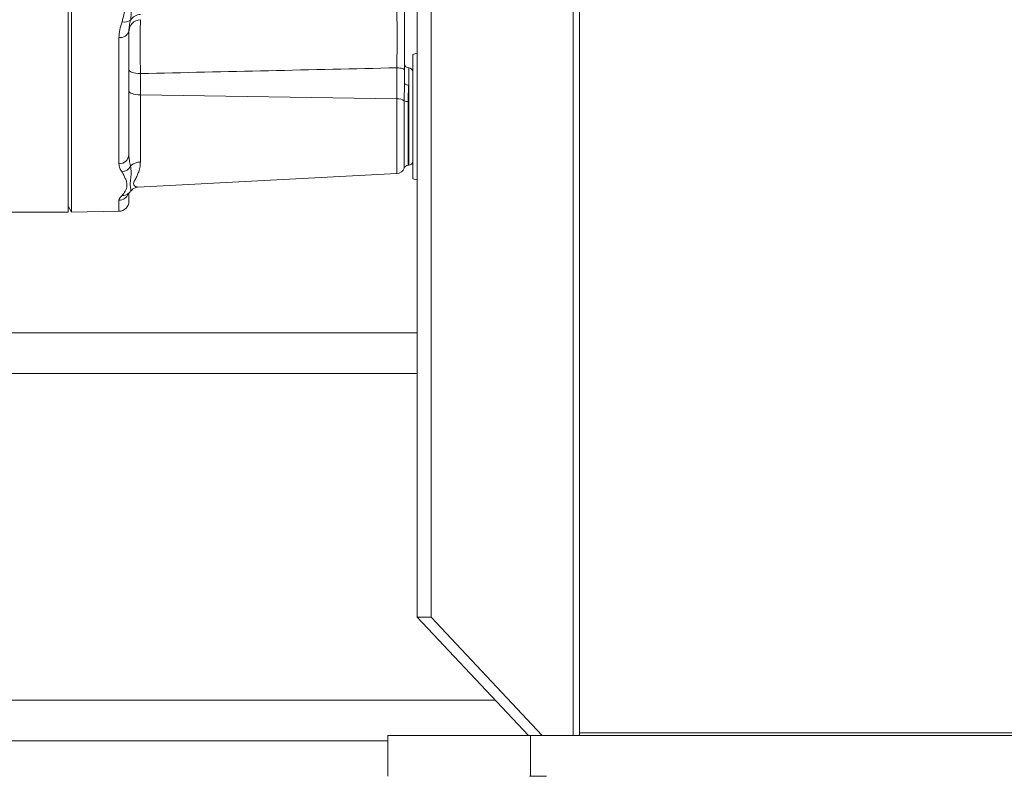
# Model space of a CAD drawing. Header units: millimetres. Extents: x 293 to 1784, y 788 to 2654.
# Tile 6 of 12: x 1193 to 1437, y 1570 to 1757. Entities that reach past the tile are written whole.
import ezdxf

# ---------------------------------------------------------------- set-up
doc = ezdxf.new("R2010")
doc.units = ezdxf.units.MM

msp = doc.modelspace()

# ---------------------------------------------------------------- linework, layer by layer
at = {"color": 7, "linetype": 'Continuous', "lineweight": 15}
for p, q in [((1331.51, 1580.43), (1331.51, 2033.17)), ((1329.87, 2021.38), (1329.87, 1580.43)), ((1291.34, 1609.69), (1291.34, 1992.11)), ((1294.79, 1609.69), (1294.79, 1992.11)), ((1205.83, 1960.99), (1205.83, 1709.83)), ((1204.97, 1709.82), (1204.97, 1841.71)), ((1220.01, 1754.66), (1220.01, 1724.05)), ((1217.55, 1721.77), (1217.55, 1752.97)), ((1290.22, 1718.07), (1290.22, 1748.81)), ((1222.86, 1744.08), (1222.86, 1738.82)), ((1286.32, 1737.79), (1286.32, 1745.5)), ((1288.22, 1744.88), (1288.22, 1741.85)), ((1220.01, 1738.62), (1220.01, 1738.62)), ((1222.86, 1738.82), (1222.86, 1722.2)), ((1286.32, 1737.79), (1222.86, 1738.82)), ((1289.06, 1721.4), (1289.22, 1721.4)), ((1222.26, 1716.01), (1286.32, 1719.36)), ((1220.55, 1715.14), (1220.55, 1715.11)), ((1220.01, 1714.38), (1220.01, 1712.54)), ((1176.88, 1709.82), (1204.97, 1709.82)), ((1204.97, 1711.32), (1205.83, 1709.83)), ((1205.83, 1709.83), (1217.55, 1710.03)), ((1129.7, 1680.01), (1291.34, 1680.01)), ((1294.79, 1609.69), (1291.34, 1609.69)), ((1291.34, 1609.69), (1318.83, 1580.43)), ((1294.79, 1609.69), (1322.28, 1580.43)), ((1331.51, 1581.12), (1468.73, 1581.12)), ((1079.25, 1579.11), (1284.04, 1579.11)), ((1284.04, 1570.34), (1284.04, 1580.43)), ((1319.36, 1580.43), (1284.04, 1580.43)), ((1319.36, 1570.34), (1319.36, 1580.43)), ((1321.13, 1580.43), (1319.36, 1580.43)), ((1322.28, 1580.43), (1321.13, 1580.43)), ((1322.28, 1580.43), (1329.87, 1580.43)), ((1511.07, 1580.43), (1329.87, 1580.43)), ((1319.36, 1570.34), (1319.08, 1570.34)), ((1323.29, 1570.34), (1319.36, 1570.34))]:
    msp.add_line(p, q, dxfattribs=at)
at = {"color": 8, "linetype": 'Continuous', "lineweight": 15}
for p, q in [((1289.22, 1745.48), (1289.22, 1741.21)), ((1289.22, 1721.4), (1289.22, 1741.21)), ((1286.32, 1719.36), (1286.32, 1737.79)), ((1288.11, 1720.72), (1288.11, 1737.37)), ((1289.06, 1737.16), (1289.06, 1721.4)), ((1220.43, 1715.1), (1220.52, 1715.15)), ((1217.55, 1710.03), (1217.55, 1712.74)), ((1119.61, 1669.92), (1291.34, 1669.92)), ((1038.89, 1589.2), (1310.6, 1589.2))]:
    msp.add_line(p, q, dxfattribs=at)
at = {"color": 7, "linetype": 'Continuous', "lineweight": 15, "flags": 128}
for points in [[(1291.34, 1749.11), (1291.24, 1749.08), (1290.22, 1748.81)], [(1222.86, 1744.08), (1222.3, 1744.11), (1221.76, 1744.16), (1221.27, 1744.25), (1220.84, 1744.37), (1220.49, 1744.51), (1220.23, 1744.66), (1220.07, 1744.83), (1220.01, 1745.01)], [(1288.22, 1744.88), (1288.18, 1745), (1288.07, 1745.11), (1287.9, 1745.21), (1287.67, 1745.31), (1287.38, 1745.38), (1287.05, 1745.44), (1286.69, 1745.48), (1286.32, 1745.5)], [(1288.22, 1741.85), (1288.24, 1741.73), (1288.29, 1741.61), (1288.39, 1741.49), (1288.51, 1741.4), (1288.66, 1741.31), (1288.84, 1741.26), (1289.02, 1741.22), (1289.22, 1741.21)], [(1222.86, 1738.82), (1222.3, 1738.84), (1221.76, 1738.9), (1221.27, 1738.99), (1220.84, 1739.11), (1220.49, 1739.25), (1220.23, 1739.4), (1220.07, 1739.57), (1220.01, 1739.75)], [(1290.22, 1718.07), (1291.24, 1717.8), (1291.34, 1717.77)]]:
    msp.add_lwpolyline(points, dxfattribs=at)
at = {"color": 7, "linetype": 'Continuous', "lineweight": 15}
for centre, radius, start, end in [((1222.97, 1755.64), 3.05, 92.0548, 146.7099), ((1218.96, 1759.06), 2.28, 253.4531, 310.1025), ((1223.02, 1754.39), 3.01, 93, 180), ((1217.86, 1755.16), 2.21, 261.8628, 347.0199), ((1289.22, 1746.48), 1, 180, 270), ((1289.22, 1744.47), 1, 0, 90), ((1286.52, 1734.62), 3.18, 59.9516, 93.6917), ((1288.93, 1738.81), 1.65, 240.3999, 274.604), ((1217.62, 1724.17), 2.4, 268.3911, 357.2658), ((1222.83, 1718.71), 3.48, 89.3686, 133.5401), ((1289.22, 1722.41), 1, 270, 0), ((1217.96, 1722.47), 2.75, 277.2069, 333.4951), ((1286.21, 1721.37), 2.01, 273, 341.3036), ((1289.06, 1720.4), 1, 90, 161.3036), ((1217.51, 1712.54), 2.51, 271, 0)]:
    msp.add_arc(centre, radius, start, end, dxfattribs=at)
at = {"color": 8, "linetype": 'Continuous', "lineweight": 15}
for centre, radius, start, end in [((1217.52, 1715.24), 2.5, 270.6632, 339.553), ((1218.43, 1716.15), 2.26, 266.75, 311.136)]:
    msp.add_arc(centre, radius, start, end, dxfattribs=at)
at = {"color": 7, "linetype": 'Continuous', "lineweight": 15}
for points, knots in [([(1220.43, 1773.4), (1220.53, 1772.59), (1220.56, 1771.79), (1220.58, 1770.24), (1220.56, 1769.48), (1220.49, 1767.97), (1220.44, 1767.24), (1220.36, 1765.8), (1220.33, 1765.09), (1220.33, 1763.73), (1220.36, 1763.06), (1220.44, 1761.79), (1220.49, 1761.17), (1220.56, 1759.98), (1220.58, 1759.41), (1220.57, 1758.58), (1220.56, 1758.32), (1220.51, 1757.8), (1220.48, 1757.55), (1220.43, 1757.31)], [0, 0, 0, 0, 0.125, 0.125, 0.25, 0.25, 0.375, 0.375, 0.5, 0.5, 0.625, 0.625, 0.75, 0.75, 0.875, 0.875, 0.9375, 0.9375, 1, 1, 1, 1]), ([(1218.31, 1756.87), (1218.61, 1758.01), (1219.21, 1760.3), (1219.61, 1763.46), (1219.48, 1766.21), (1219.1, 1768.95), (1218.61, 1770.94), (1218.31, 1772.17)], [0, 0, 0, 0, 0.234928, 0.475374, 0.620959, 0.766722, 1, 1, 1, 1]), ([(1288.22, 1761.12), (1288.22, 1760.71), (1288.22, 1759.78), (1288.22, 1758.67), (1288.22, 1757.45), (1288.22, 1756.81), (1288.22, 1755.47), (1288.22, 1754.76), (1288.22, 1753.66), (1288.22, 1753.29), (1288.22, 1752.54), (1288.22, 1752.16), (1288.22, 1751.02), (1288.22, 1750.25), (1288.22, 1749.08), (1288.22, 1748.69), (1288.22, 1747.91), (1288.22, 1747.53), (1288.22, 1746.38), (1288.22, 1745.63), (1288.22, 1744.88)], [0, 0, 0, 0, 0.125, 0.25, 0.25, 0.375, 0.375, 0.5, 0.5, 0.5625, 0.5625, 0.625, 0.625, 0.75, 0.75, 0.8125, 0.8125, 0.875, 0.875, 1, 1, 1, 1]), ([(1286.32, 1745.5), (1286.32, 1746.14), (1286.32, 1746.79), (1286.33, 1747.77), (1286.33, 1748.1), (1286.33, 1748.76), (1286.34, 1749.1), (1286.34, 1750.11), (1286.34, 1750.77), (1286.34, 1752.07), (1286.34, 1752.71), (1286.34, 1753.97), (1286.34, 1754.57), (1286.34, 1755.73), (1286.34, 1756.28), (1286.33, 1757.32), (1286.33, 1758.27), (1286.32, 1759.07), (1286.32, 1759.42)], [0, 0, 0, 0, 0.125, 0.125, 0.1875, 0.1875, 0.25, 0.25, 0.375, 0.375, 0.5, 0.5, 0.625, 0.625, 0.75, 0.75, 0.875, 1, 1, 1, 1]), ([(1217.55, 1752.97), (1217.59, 1753.62), (1217.67, 1754.92), (1218.09, 1756.22), (1218.31, 1756.87)], [0, 0, 0, 0, 0.4950978, 1, 1, 1, 1]), ([(1220.43, 1757.31), (1220.31, 1756.85), (1220.21, 1756.39), (1220.06, 1755.51), (1220.01, 1755.08), (1220.01, 1754.66)], [0, 0, 0, 0, 0.5, 0.5, 1, 1, 1, 1]), ([(1286.32, 1745.5), (1275.73, 1745.26), (1265.14, 1745.02), (1254.55, 1744.78), (1243.99, 1744.54), (1233.43, 1744.31), (1222.86, 1744.08)], [0.00190522, 0.00190522, 0.00190522, 0.00190522, 0.03374583, 0.03374583, 0.03374583, 0.06549585, 0.06549585, 0.06549585, 0.06549585]), ([(1288.11, 1737.37), (1288.11, 1738.16), (1288.13, 1738.94), (1288.18, 1740.43), (1288.22, 1741.16), (1288.22, 1741.85)], [0, 0, 0, 0, 0.5, 0.5, 1, 1, 1, 1]), ([(1289.22, 1741.21), (1289.2, 1740.69), (1289.16, 1739.64), (1289.07, 1738.23), (1289.06, 1737.38), (1289.06, 1737.16)], [0, 0, 0, 0, 0.419388, 0.850456, 1, 1, 1, 1]), ([(1220.01, 1724.05), (1220.01, 1723.56), (1220.06, 1723.07), (1220.21, 1722.13), (1220.31, 1721.68), (1220.43, 1721.24)], [0, 0, 0, 0, 0.5, 0.5, 1, 1, 1, 1]), ([(1218.31, 1719.74), (1218.1, 1720.05), (1217.67, 1720.7), (1217.59, 1721.41), (1217.55, 1721.77)], [0, 0, 0, 0, 0.496027, 1, 1, 1, 1]), ([(1218.31, 1713.89), (1218.61, 1714.26), (1219.21, 1715.01), (1219.61, 1716.17), (1219.48, 1717.24), (1219.1, 1718.34), (1218.61, 1719.21), (1218.31, 1719.74)], [0, 0, 0, 0, 0.234928, 0.475374, 0.620959, 0.766722, 1, 1, 1, 1]), ([(1219.92, 1714.45), (1220.06, 1714.58), (1220.29, 1714.79), (1220.49, 1715.02), (1220.57, 1715.11)], [0, 0, 0, 0, 0.599178, 1, 1, 1, 1]), ([(1220.58, 1715.08), (1220.67, 1715.21), (1220.93, 1715.56), (1221.54, 1715.87), (1222.04, 1716.01), (1222.23, 1716), (1222.26, 1716)], [0, 0, 0, 0, 0.204446, 0.583664, 0.953655, 1, 1, 1, 1]), ([(1217.55, 1712.74), (1217.59, 1712.92), (1217.67, 1713.28), (1218.09, 1713.69), (1218.31, 1713.89)], [0, 0, 0, 0, 0.4950975, 1, 1, 1, 1]), ([(1219.77, 1714.3), (1219.76, 1714.29), (1219.74, 1714.26), (1219.81, 1714.35), (1219.91, 1714.43), (1219.94, 1714.46)], [0, 0, 0, 0, 0.0956587, 0.7571146, 1, 1, 1, 1])]:
    msp.add_open_spline(points, degree=3, knots=knots, dxfattribs=at)
at = {"color": 8, "linetype": 'Continuous', "lineweight": 15}
for points, knots in [([(1222.86, 1757.35), (1222.85, 1756.65), (1222.83, 1755.09), (1222.82, 1751.59), (1222.83, 1747.7), (1222.85, 1745.23), (1222.86, 1744.08)], [0, 0, 0, 0, 0.22174, 0.492942, 0.763897, 1, 1, 1, 1]), ([(1222.86, 1722.2), (1222.83, 1721.72), (1222.76, 1720.74), (1222.38, 1719.59), (1221.93, 1718.54), (1221.43, 1717.63), (1221.07, 1716.81), (1221.36, 1716.26), (1221.8, 1716.07), (1222.11, 1716), (1222.2, 1716.02), (1222.25, 1716.03)], [0, 0, 0, 0, 0.125556, 0.254439, 0.352736, 0.487564, 0.625282, 0.765617, 0.912437, 0.953998, 1, 1, 1, 1]), ([(1220.43, 1721.24), (1220.49, 1720.69), (1220.63, 1719.58), (1220.48, 1718.03), (1220.24, 1716.61), (1220.52, 1715.51), (1220.54, 1715.26), (1220.55, 1715.14)], [0, 0, 0, 0, 0.154659, 0.312539, 0.544653, 0.77694, 1, 1, 1, 1])]:
    msp.add_open_spline(points, degree=3, knots=knots, dxfattribs=at)

doc.saveas('drawing.dxf')
